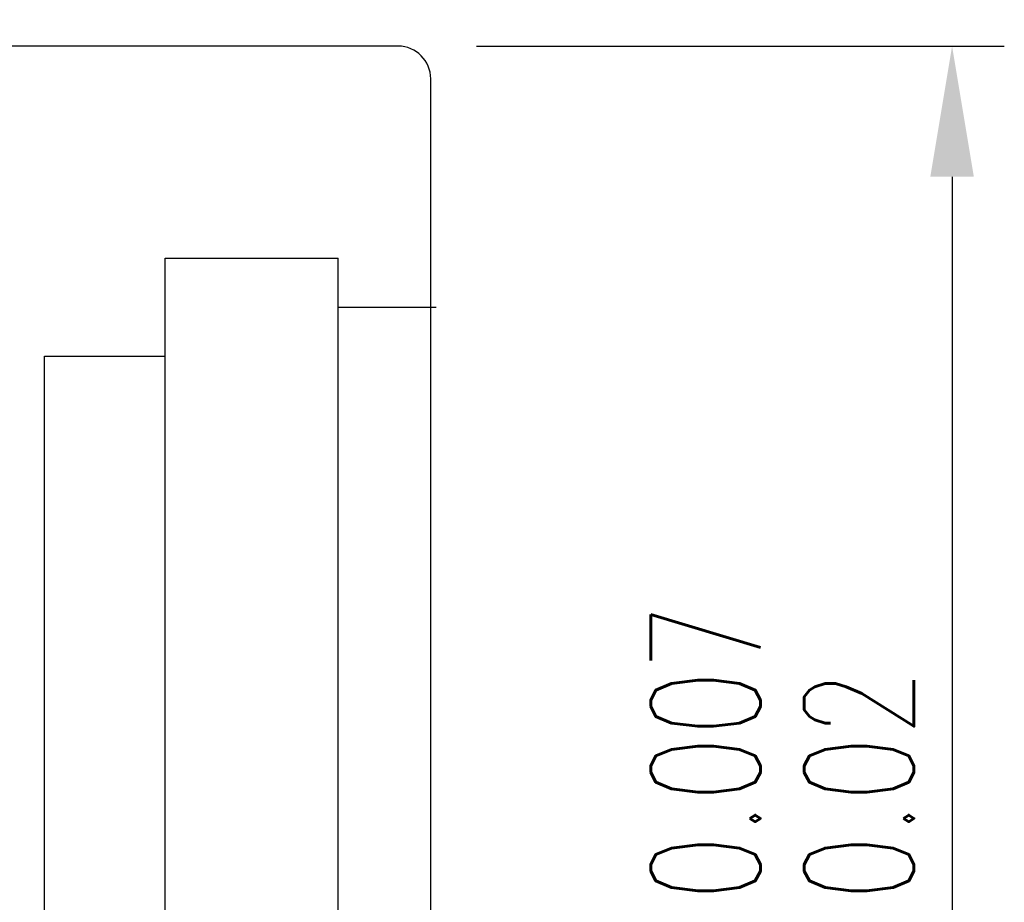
# Model space of a CAD drawing. Header units: millimetres. Extents: x 290 to 847, y 269 to 371.
# Tile 49 of 49: x 832 to 847, y 323 to 336. Entities that reach past the tile are written whole.
import ezdxf
from ezdxf.lldxf.tags import DXFTag

# ---------------------------------------------------------------- set-up
doc = ezdxf.new("R2010")
doc.units = ezdxf.units.MM
doc.header["$LTSCALE"] = 0.05
doc.layers.get('DEFPOINTS').update_dxf_attribs({"linetype": 'CONTINUOUS'})
for name, color, linetype in [('DIM', 4, 'CONTINUOUS'), ('HID', 2, 'DASHED'), ('OUT', 3, 'CONTINUOUS')]:
    doc.layers.add(name, color=color, linetype=linetype)
doc.styles.add('DIM-7', font='SIMPLEX.shx', dxfattribs={"width": 0.7, "bigfont": 'chineset.shx'})
tags = doc.linetypes.add('DASHED', pattern=[25.72, 12.86, -12.86]).pattern_tags.tags
tags[6:7] = [DXFTag(74, 4), DXFTag(75, 0), DXFTag(340, '0'), DXFTag(46, 0.0), DXFTag(50, 0.0), DXFTag(44, 0.0), DXFTag(45, 0.0)]
tags[4:5] = [DXFTag(74, 4), DXFTag(75, 0), DXFTag(340, '0'), DXFTag(46, 0.0), DXFTag(50, 0.0), DXFTag(44, 0.0), DXFTag(45, 0.0)]
doc.dimstyles.new('CNS', dxfattribs={"dimtxt": 3.5, "dimasz": 2.5, "dimexe": 1, "dimexo": 1.5, "dimgap": 0.09, "dimtad": 0, "dimdsep": 46, "dimtxsty": 'DIM-7', "dimcen": 0.09, "dimclrd": 1, "dimclre": 1, "dimclrt": 4, "dimadec": 0, "dimazin": 0, "dimtfac": 1, "dimtix": 1, "dimtmove": 2, "dimatfit": 3, "dimfxl": 1, "dimtvp": 0.971429, "dimtolj": 1, "dimarcsym": 0})

# ---------------------------------------------------------------- blocks, each defined once
blk = doc.blocks.new('*D29')
at = {"layer": 'DEFPOINTS', "color": 0, "transparency": 16777216}
for p in [(838.2, 335.83), (838.2, 307.83), (846.685, 307.83)]:
    blk.add_point(p, dxfattribs=at)
at = {"layer": 'DIM', "color": 7, "lineweight": -2, "transparency": 16777216}
for p, q in [((839.4, 335.83), (847.485, 335.83)), ((846.685, 333.83), (846.685, 309.83)), ((839.4, 307.83), (847.485, 307.83))]:
    blk.add_line(p, q, dxfattribs=at)
at = {"layer": 'DIM', "color": 7, "transparency": 16777216}
for points in [[(846.352, 333.83), (847.018, 333.83), (846.685, 335.83)], [(846.352, 309.83), (847.018, 309.83), (846.685, 307.83)]]:
    blk.add_solid(points, dxfattribs=at)
at = {"layer": 'DIM', "color": 7, "transparency": 16777216, "insert": (844.085, 321.83), "char_height": 2.8, "attachment_point": 5, "rotation": 90, "style": 'DIM-7'}
blk.add_mtext('\\A1;%%C28{\\H1.680000;\\S-0.007^ -0.02;}', dxfattribs=at)

msp = doc.modelspace()

# ---------------------------------------------------------------- linework, layer by layer
at = {"layer": 'HID', "color": 7, "linetype": 'DASHED'}
for p, q in [((834.632, 332.58), (837.282, 332.58)), ((834.632, 311.08), (834.632, 332.58)), ((837.282, 311.08), (837.282, 332.58)), ((837.282, 331.83), (838.782, 331.83)), ((832.782, 331.08), (834.632, 331.08)), ((832.782, 312.58), (832.782, 331.08))]:
    msp.add_line(p, q, dxfattribs=at)
at = {"layer": 'OUT', "color": 7, "linetype": 'Continuous'}
for p, q in [((838.2, 335.83), (816.7, 335.83)), ((838.7, 308.33), (838.7, 335.33))]:
    msp.add_line(p, q, dxfattribs=at)
msp.add_arc((838.2, 335.33), 0.5, 0, 90, dxfattribs=at)

# ---------------------------------------------------------------- dimensions: what is measured, and where the dimension line sits
at = {"layer": 'DIM', "color": 7}
dim = msp.add_linear_dim(base=(846.685, 307.83), p1=(838.2, 335.83), p2=(838.2, 307.83), angle=90, text='%%C<>', dimstyle='CNS', override={"dimscale": 0.8, "dimgap": 0.8, "dimtad": 1, "dimclrd": 7, "dimclre": 7, "dimclrt": 7, "dimadec": 2, "dimazin": 2, "dimtol": 1, "dimlim": 0, "dimtp": -0.007, "dimtm": 0.02, "dimtfac": 0.6, "dimtdec": 3, "dimtmove": 1, "dimatfit": 0}, dxfattribs=at)
dim.commit()
dim.dimension.update_dxf_attribs({"geometry": '*D29', "text_midpoint": (844.085, 321.83)})

doc.saveas('drawing.dxf')
